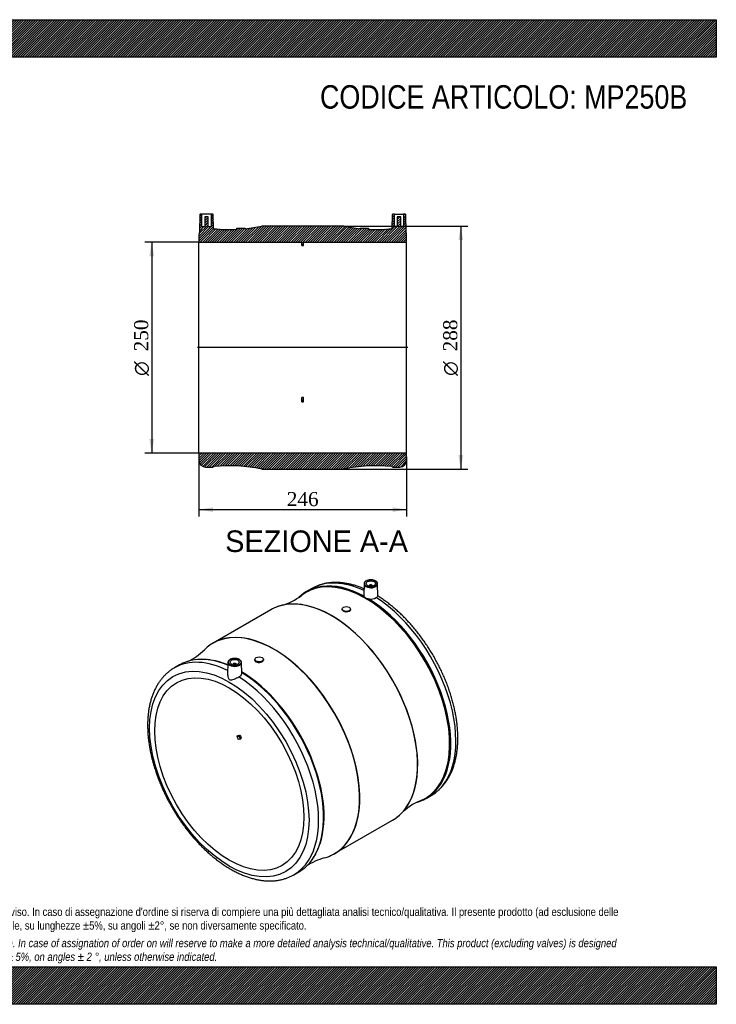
# Model space of a CAD drawing. Header units: millimetres. Extents: x 0 to 1650, y 0 to 1167.
import ezdxf
from ezdxf.enums import TextEntityAlignment as Align
from ezdxf.lldxf.tags import DXFTag

# ---------------------------------------------------------------- set-up
doc = ezdxf.new("R2010")
doc.units = ezdxf.units.MM
doc.header["$LTSCALE"] = 5.555555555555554
for name, color, linetype in [('Default', 7, 'Continuous'), ('DV4_Default', 7, 'Continuous'), ('MP250B', 7, 'Continuous')]:
    doc.layers.add(name, color=color, linetype=linetype)
doc.styles.add('SEACAD_Solid_Edge_ANSI', font='seans.ttf')
doc.styles.add('SEACAD_Solid_Edge_ANSI1_Symbols', font='semeca1.ttf')
doc.styles.add('SEACAD_Times_New_Roman', font='times.ttf')
tags = doc.linetypes.add('CENTER2', pattern=[28.575000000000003, 19.05, -3.175, 3.175, -3.175]).pattern_tags.tags
tags[10:11] = [DXFTag(74, 4), DXFTag(75, 0), DXFTag(340, '0'), DXFTag(46, 0.0), DXFTag(50, 0.0), DXFTag(44, 0.0), DXFTag(45, 0.0)]
tags[8:9] = [DXFTag(74, 4), DXFTag(75, 0), DXFTag(340, '0'), DXFTag(46, 0.0), DXFTag(50, 0.0), DXFTag(44, 0.0), DXFTag(45, 0.0)]
tags[6:7] = [DXFTag(74, 4), DXFTag(75, 0), DXFTag(340, '0'), DXFTag(46, 0.0), DXFTag(50, 0.0), DXFTag(44, 0.0), DXFTag(45, 0.0)]
tags[4:5] = [DXFTag(74, 4), DXFTag(75, 0), DXFTag(340, '0'), DXFTag(46, 0.0), DXFTag(50, 0.0), DXFTag(44, 0.0), DXFTag(45, 0.0)]
doc.dimstyles.new('ANSImm', dxfattribs={"dimtxt": 16.66666666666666, "dimasz": 16.66666666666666, "dimexe": 8.333333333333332, "dimexo": 0, "dimgap": 4.166666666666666, "dimtad": 1, "dimdsep": 46, "dimtxsty": 'SEACAD_Times_New_Roman', "dimblk1": '_SE_FILLED', "dimblk2": '_SE_FILLED', "dimsah": 1, "dimcen": 8.333333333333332, "dimazin": 0, "dimtfac": 0.85, "dimtdec": 3, "dimtofl": 0, "dimtmove": 0, "dimatfit": 3, "dimfxl": 1, "dimarcsym": 0})
pattern_1 = [(45, (0, 0), (-1.414213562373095, 1.414213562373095), [])]

# ---------------------------------------------------------------- blocks, each defined once
blk = doc.blocks.new('SE1')
at = {"layer": 'MP250B', "color": 7, "linetype": 'Continuous'}
for p, q in [((1170.783247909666, 492.494292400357), (1164.77796285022, 489.027139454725)), ((1232.81817594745, 498.2058549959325), (1232.536634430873, 485.03717437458)), ((1238.82614112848, 495.9371202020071), (1238.82614112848, 495.591869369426)), ((1242.82614112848, 495.5918693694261), (1242.82614112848, 495.9371202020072)), ((1249.145808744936, 483.6264427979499), (1248.83410630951, 498.2058549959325)), ((1122.435247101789, 467.4673124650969), (1053.996689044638, 427.954292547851)), ((1206.834763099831, 468.33953576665), (1206.834763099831, 467.6879599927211)), ((1216.834763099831, 467.2564788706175), (1216.834763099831, 468.33953576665)), ((1103.597173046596, 408.735285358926), (1103.597173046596, 407.6547117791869)), ((1113.597173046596, 408.0867197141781), (1113.597173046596, 408.735285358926)), ((1014.153973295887, 402.0643385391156), (1008.148688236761, 398.5971855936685)), ((1071.597829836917, 405.1252447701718), (1071.287904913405, 390.6289730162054)), ((1077.605795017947, 402.8565099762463), (1077.605795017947, 402.5112591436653)), ((1081.605795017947, 402.5112591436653), (1081.605795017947, 402.8565099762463)), ((1087.895203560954, 391.9611551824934), (1087.613760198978, 405.1252447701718)), ((1083.67921219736, 318.3978671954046), (1082.264998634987, 317.5813706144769)), ((1082.264998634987, 317.5813706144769), (1084.408302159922, 317.772802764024)), ((1083.67921219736, 318.3978671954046), (1085.822515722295, 318.5892993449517)), ((1085.822515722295, 318.5892993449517), (1084.408302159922, 317.772802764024)), ((1086.30547863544, 318.1610313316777), (1084.891265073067, 317.34453475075)), ((1084.891265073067, 317.34453475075), (1085.951925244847, 314.6108419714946)), ((1087.36613880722, 315.4273385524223), (1085.951925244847, 314.6108419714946)), ((1086.30547863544, 318.1610313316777), (1087.36613880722, 315.4273385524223)), ((1085.822515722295, 314.12787905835), (1083.67921219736, 313.936446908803)), ((1085.895739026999, 314.150481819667), (1087.309952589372, 314.9669784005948)), ((1306.27796285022, 243.9419501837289), (1312.283247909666, 247.4091031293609)), ((1197.996689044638, 178.5389762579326), (1266.435247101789, 218.0519961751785)), ((1149.648688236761, 153.5119963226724), (1155.653973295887, 156.9791492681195))]:
    blk.add_line(p, q, dxfattribs=at)
for centre, radius, start, end in [((1115.684482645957, 541.405377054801), 71.46594309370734, 285.1931851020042, 307.4263363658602), ((1240.101640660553, 487.8332358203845), 8.337736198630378, 211.8814946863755, 224.5717760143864), ((1237.085391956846, 485.0502365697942), 4.238058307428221, 226.3874543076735, 253.6125456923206), ((1246.796207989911, 527.7544662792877), 48.02495184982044, 256.8735559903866, 259.4876890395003), ((1241.056112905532, 492.182110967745), 12.03219112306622, 255.4543356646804, 301.5614770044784), ((993.3137418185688, 470.7972671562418), 71.50501880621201, 295.3416963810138, 314.8041692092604), ((1040.636957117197, 348.8412737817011), 59.94046301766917, 82.88595274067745, 98.12842445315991), ((1327.155534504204, 175.1566675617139), 71.57096206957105, 112.5901043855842, 134.7914160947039), ((1123.547496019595, 206.0271558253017), 59.0460173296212, 322.2504488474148, 334.8391332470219), ((1204.755281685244, 104.6710155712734), 71.40559276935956, 105.2204673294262, 124.3954476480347)]:
    blk.add_arc(centre, radius, start, end, dxfattribs=at)
for centre, major_axis, ratio, start_param, end_param in [((1241.533247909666, 369.951697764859), (70.74999999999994, -122.542594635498), 0.5773502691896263, 2.445133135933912, 3.141592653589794), ((1234.597206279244, 365.9471722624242), (70.45686009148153, -122.034861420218), 0.5773502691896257, 0.1350838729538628, 2.99844203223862), ((1235.52796285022, 366.484544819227), (70.75000000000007, -122.5425946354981), 0.5773502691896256, 2.910323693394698, 3.280121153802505), ((1235.025887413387, 366.1946714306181), (70.60207971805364, -122.286389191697), 0.5773502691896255, 2.364846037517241, 3.260093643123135), ((1234.597206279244, 365.9471722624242), (70.45686009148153, -122.034861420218), 0.5773502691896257, 2.99844203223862, 3.215455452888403), ((1235.52796285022, 366.484544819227), (70.75000000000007, -122.5425946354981), 0.5773502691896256, 2.381245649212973, 2.910323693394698), ((1240.82614112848, 498.1487858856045), (8.00857521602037, 1.301042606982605e-15), 0.5773502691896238, 3.129249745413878, 6.283185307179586), ((1240.82614112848, 498.1487858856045), (8.00857521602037, 1.301042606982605e-15), 0.5773502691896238, 3.109210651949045, 3.129249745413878), ((1240.82614112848, 495.9371202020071), (-2, 4.228388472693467e-15), 0.5773502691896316, 2.817181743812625, 6.283185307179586), ((1240.82614112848, 495.9371202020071), (-2, 4.228388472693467e-15), 0.5773502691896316, 0, 0.3244109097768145), ((1240.82614112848, 498.1487858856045), (8.00857521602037, 1.301042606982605e-15), 0.5773502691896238, 0, 0.01234290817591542), ((1194.435247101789, 342.7596543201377), (72, -124.7076581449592), 0.5773502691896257, 0.229859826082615, 2.909333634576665), ((1235.025887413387, 366.1946714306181), (70.60207971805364, -122.286389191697), 0.5773502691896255, 6.182231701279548, 8.630728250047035), ((1235.52796285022, 366.484544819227), (70.75000000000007, -122.5425946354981), 0.5773502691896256, 0.2249832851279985, 2.331143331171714), ((1241.533247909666, 369.951697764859), (70.74999999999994, -122.542594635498), 0.5773502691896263, 4.088178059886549e-16, 2.297987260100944), ((1194.435247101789, 342.7596543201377), (72, -124.7076581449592), 0.5773502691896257, 2.909333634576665, 3.141592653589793), ((1194.584147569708, 342.8456220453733), (-71.98878863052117, 124.6882394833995), 0.5773502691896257, 5.859181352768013, 6.208840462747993), ((1194.584147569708, 342.8456220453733), (-71.98878863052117, 124.6882394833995), 0.5773502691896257, 3.587765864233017, 5.859181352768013), ((1125.847788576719, 303.1606666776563), (71.98878863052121, -124.6882394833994), 0.5773502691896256, 0.06918747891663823, 3.081577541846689), ((1125.996689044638, 303.2466344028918), (-71.99999999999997, 124.7076581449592), 0.5773502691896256, 6.050588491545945, 6.283185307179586), ((1125.996689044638, 303.2466344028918), (-71.99999999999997, 124.7076581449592), 0.5773502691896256, 3.372986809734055, 6.050588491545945), ((1125.847788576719, 303.1606666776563), (71.98878863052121, -124.6882394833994), 0.5773502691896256, 3.081577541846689, 3.294622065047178), ((1125.996689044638, 303.2466344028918), (-71.99999999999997, 124.7076581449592), 0.5773502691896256, 0, 0.07641866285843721), ((1078.898688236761, 276.0545909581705), (70.74999999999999, -122.5425946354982), 0.5773502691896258, 2.431269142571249, 3.141592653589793), ((1084.903973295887, 279.5217439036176), (70.74999999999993, -122.5425946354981), 0.5773502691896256, 2.490306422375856, 2.914236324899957), ((1085.834729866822, 280.0591164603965), (-70.45686009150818, 122.0348614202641), 0.5773502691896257, -0.4237772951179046, -0.3928059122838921), ((1078.898688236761, 276.0545909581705), (70.74999999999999, -122.5425946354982), 0.5773502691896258, 3.141592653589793, 3.144419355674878), ((1084.903973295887, 279.5217439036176), (70.74999999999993, -122.5425946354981), 0.5773502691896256, 2.914236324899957, 3.141592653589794), ((1085.406048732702, 279.8116172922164), (70.6020797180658, -122.2863891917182), 0.5773502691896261, 2.495610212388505, 2.737365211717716), ((1085.834729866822, 280.0591164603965), (-70.45686009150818, 122.0348614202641), 0.5773502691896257, -0.6413870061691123, -0.5076602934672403), ((1079.605795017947, 405.0681756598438), (8.00857521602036, 1.52342941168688e-14), 0.5773502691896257, 3.129249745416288, 6.283185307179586), ((1079.605795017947, 405.0681756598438), (8.00857521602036, 1.52342941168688e-14), 0.5773502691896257, 3.109210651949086, 3.129249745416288), ((1079.605795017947, 402.8565099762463), (2.000000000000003, 5.637851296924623e-15), 0.577350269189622, 0, 3.466003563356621), ((1079.605795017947, 402.8565099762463), (2.000000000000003, 5.637851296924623e-15), 0.577350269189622, 5.958774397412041, 6.283185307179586), ((1079.605795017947, 405.0681756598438), (8.00857521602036, 1.52342941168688e-14), 0.5773502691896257, 0, 0.01234290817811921), ((1078.898688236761, 276.0545909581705), (70.74999999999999, -122.5425946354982), 0.5773502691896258, 1.362726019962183e-16, 2.297987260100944), ((1085.834729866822, 280.0591164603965), (-70.45686009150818, 122.0348614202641), 0.5773502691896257, 3.617657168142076, 5.477528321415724), ((1085.406048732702, 279.8116172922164), (70.6020797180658, -122.2863891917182), 0.5773502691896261, 0.3775165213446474, 2.33162451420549), ((1084.903973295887, 279.5217439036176), (70.74999999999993, -122.5425946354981), 0.5773502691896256, 0.2326385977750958, 2.326579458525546), ((1159.508861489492, 322.5948960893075), (-62.50000014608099, 108.2531755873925), 0.5773502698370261, 1.292996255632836, 1.324997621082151), ((1084.585078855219, 317.3171873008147), (-0.2499999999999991, 0.4330127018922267), 0.5773502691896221, 4.450589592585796, 6.021385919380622), ((1085.999292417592, 318.1336838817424), (-0.250000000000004, 0.433012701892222), 0.5773502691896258, 4.45058959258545, 6.021385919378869), ((1087.059952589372, 315.399991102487), (-0.2499999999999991, 0.4330127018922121), 0.5773502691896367, 3.141592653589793, 4.450589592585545), ((1085.645739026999, 314.5834945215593), (-0.2499999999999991, 0.4330127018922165), 0.5773502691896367, 2.879793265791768, 4.450589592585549), ((1194.584147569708, 342.8456220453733), (-71.98878863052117, 124.6882394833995), 0.5773502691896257, 3.215948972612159, 3.587765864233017), ((1235.52796285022, 366.484544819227), (70.75000000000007, -122.5425946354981), 0.5773502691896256, -0.129600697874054, 0.2249832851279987), ((1234.597206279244, 365.9471722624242), (70.45686009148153, -122.034861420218), 0.5773502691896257, 2.473360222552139e-15, 0.1350838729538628), ((1234.597206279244, 365.9471722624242), (70.45686009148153, -122.034861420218), 0.5773502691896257, 6.209311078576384, 6.283185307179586), ((1194.435247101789, 342.7596543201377), (72, -124.7076581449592), 0.5773502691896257, 0, 0.2298598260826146), ((1125.996689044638, 303.2466344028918), (-71.99999999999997, 124.7076581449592), 0.5773502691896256, 3.065185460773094, 3.372986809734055), ((1125.847788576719, 303.1606666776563), (71.98878863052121, -124.6882394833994), 0.5773502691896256, 6.130245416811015, 6.283185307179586), ((1125.847788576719, 303.1606666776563), (71.98878863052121, -124.6882394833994), 0.5773502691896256, 2.369213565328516e-15, 0.06918747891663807), ((1084.903973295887, 279.5217439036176), (70.74999999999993, -122.5425946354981), 0.5773502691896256, 9.539082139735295e-16, 0.2326385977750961), ((1078.898688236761, 276.0545909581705), (70.74999999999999, -122.5425946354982), 0.5773502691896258, 6.281577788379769, 6.283185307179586)]:
    blk.add_ellipse(centre, major_axis=major_axis, ratio=ratio, start_param=start_param, end_param=end_param, dxfattribs=at)
for centre, major_axis, ratio in [((1240.82614112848, 498.5499092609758), (-7.508651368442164, 2.179497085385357e-14), 0.5773502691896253), ((1240.82614112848, 498.5499092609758), (-5.500000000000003, 1.517883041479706e-15), 0.5773502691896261), ((1211.834763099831, 468.33953576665), (-4.999999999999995, 7.15573433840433e-15), 0.577350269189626), ((1073.241833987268, 272.7886046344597), (66.75, -115.6143914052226), 0.5773502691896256), ((1079.605795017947, 405.4692990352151), (-7.508651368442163, -1.003012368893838e-14), 0.5773502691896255), ((1079.605795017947, 405.4692990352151), (5.500000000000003, 1.517883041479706e-15), 0.5773502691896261), ((1108.597173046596, 408.735285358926), (5.000000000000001, 1.089748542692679e-14), 0.5773502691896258), ((1073.241833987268, 272.7886046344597), (62.50000000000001, -108.2531754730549), 0.5773502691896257)]:
    blk.add_ellipse(centre, major_axis=major_axis, ratio=ratio, dxfattribs=at)
for points, knots in [([(1240.210998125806, 502.944153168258), (1240.026167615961, 502.9416187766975), (1239.398923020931, 502.9311622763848), (1238.227443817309, 502.7436660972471), (1236.860908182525, 502.3863101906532), (1235.615181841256, 501.8673213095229), (1234.551523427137, 501.2147026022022), (1233.699328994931, 500.437926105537), (1233.124247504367, 499.5731393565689), (1232.840215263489, 498.8204892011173), (1232.850402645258, 498.4218105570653), (1232.854239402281, 498.3064464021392)], [0, 0, 0, 0, 0.04382936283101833, 0.173919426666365, 0.3042439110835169, 0.4349861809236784, 0.5662839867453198, 0.6980623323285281, 0.8291971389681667, 0.9577268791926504, 1, 1, 1, 1]), ([(1248.818290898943, 498.1842391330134), (1248.82351961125, 498.2277403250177), (1248.86173166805, 498.552967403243), (1248.670212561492, 499.2239985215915), (1248.233684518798, 500.0765467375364), (1247.521621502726, 500.8670424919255), (1246.582110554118, 501.563308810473), (1245.434079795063, 502.1441011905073), (1244.119091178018, 502.5874076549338), (1242.701762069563, 502.870935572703), (1241.34674859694, 502.9963513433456), (1240.573174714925, 502.9622190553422), (1240.210998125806, 502.944153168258)], [0, 0, 0, 0, 0.01425027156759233, 0.1239062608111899, 0.2334761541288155, 0.3452890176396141, 0.4597421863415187, 0.5756109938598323, 0.6917021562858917, 0.8076013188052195, 0.9233273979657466, 1, 1, 1, 1]), ([(1232.691746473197, 492.3473002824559), (1231.578327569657, 492.8252374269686), (1228.955300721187, 493.9020895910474), (1224.798728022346, 495.4131967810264), (1220.261770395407, 496.8155650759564), (1215.75805866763, 497.9576307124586), (1211.301398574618, 498.8348219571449), (1206.901900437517, 499.4447482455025), (1202.570920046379, 499.785748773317), (1198.31952623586, 499.8574370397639), (1194.158488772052, 499.6606265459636), (1190.098379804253, 499.1973479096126), (1186.147669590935, 498.4705947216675), (1182.318847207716, 497.4844978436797), (1178.605097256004, 496.2425855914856), (1175.066496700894, 494.7529144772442), (1172.314408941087, 493.402218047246), (1170.960076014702, 492.5744386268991), (1170.576357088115, 492.338931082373)], [0.1202192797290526, 0.1202192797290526, 0.1202192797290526, 0.1202192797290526, 0.163787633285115, 0.2236187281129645, 0.2833805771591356, 0.3430354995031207, 0.4025403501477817, 0.4618482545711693, 0.5209114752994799, 0.5796853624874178, 0.6381330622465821, 0.6962303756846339, 0.7539699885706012, 0.8113643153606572, 0.8684464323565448, 0.9252689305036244, 0.981900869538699, 1, 1, 1, 1]), ([(1232.536502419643, 485.0320023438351), (1232.535233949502, 484.9685191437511), (1232.5363478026, 484.9049530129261), (1232.552967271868, 484.6027710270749), (1232.60042664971, 484.3617849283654), (1232.761500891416, 483.8902652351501), (1232.874866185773, 483.6581926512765), (1233.021716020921, 483.4295428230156)], [0.7166406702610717, 0.7166406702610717, 0.7166406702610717, 0.7166406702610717, 0.7499999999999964, 0.7499999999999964, 0.8749999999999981, 0.8749999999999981, 1, 1, 1, 1]), ([(1247.353919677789, 481.9297330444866), (1248.035373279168, 482.4384551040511), (1248.524256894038, 482.8356339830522), (1249.043650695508, 483.3574173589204), (1249.148165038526, 483.5209002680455), (1249.145512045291, 483.6348980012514)], [0, 0, 0, 0, 0.1250000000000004, 0.1250000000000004, 0.2253470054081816, 0.2253470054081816, 0.2253470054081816, 0.2253470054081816]), ([(1312.139526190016, 247.365970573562), (1312.839890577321, 247.7602749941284), (1314.470534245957, 248.6853201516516), (1317.243154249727, 250.6074997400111), (1320.243974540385, 252.984631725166), (1323.108022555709, 255.6167258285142), (1325.803551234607, 258.4664969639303), (1328.333341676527, 261.5391261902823), (1330.690564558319, 264.8280729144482), (1332.870676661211, 268.3293009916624), (1334.86833842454, 272.037122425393), (1336.67845287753, 275.9450828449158), (1338.29613822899, 280.045607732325), (1339.71699144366, 284.3301171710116), (1340.937235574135, 288.7891323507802), (1341.953832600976, 293.4124659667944), (1342.764528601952, 298.189425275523), (1343.367845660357, 303.1090038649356), (1343.763033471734, 308.1600377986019), (1343.949998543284, 313.3313175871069), (1343.929226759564, 318.6115155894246), (1343.701732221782, 323.989384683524), (1343.268985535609, 329.4537739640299), (1342.632830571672, 334.9937709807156), (1341.795449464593, 340.5985021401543), (1340.759339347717, 346.2571083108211), (1339.527296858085, 351.9587312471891), (1338.102408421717, 357.6925045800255), (1336.48804433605, 363.4475498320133), (1334.687855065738, 369.2129773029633), (1332.70576855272, 374.9778913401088), (1330.54598767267, 380.7313993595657), (1328.212987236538, 386.4626239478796), (1325.711510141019, 392.1607173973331), (1323.04656242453, 397.8148780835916), (1320.223407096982, 403.4143681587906), (1317.247556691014, 408.9485320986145), (1314.124764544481, 414.4068156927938), (1310.861035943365, 419.7787504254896), (1307.462603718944, 425.0540038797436), (1303.935912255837, 430.2224056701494), (1300.287579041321, 435.2739974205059), (1296.524397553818, 440.199019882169), (1292.653326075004, 444.9879228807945), (1288.681475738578, 449.631376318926), (1284.616086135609, 454.1202921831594), (1280.464548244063, 458.44579682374), (1276.23425361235, 462.5993792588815), (1271.933098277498, 466.5723713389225), (1267.567550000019, 470.3579125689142), (1263.149831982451, 473.9436212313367), (1258.671065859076, 477.3389761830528), (1254.201618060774, 480.4730082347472), (1250.873867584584, 482.6772473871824), (1249.248920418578, 483.6499463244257), (1249.029279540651, 483.7813020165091)], [0, 0, 0, 0, 0.0105806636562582, 0.02908013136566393, 0.04758560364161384, 0.06612542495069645, 0.08472536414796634, 0.103407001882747, 0.1221864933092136, 0.1410738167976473, 0.1600725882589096, 0.179180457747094, 0.198390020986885, 0.2176900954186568, 0.2370671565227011, 0.2565067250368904, 0.2759945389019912, 0.2955174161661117, 0.3150637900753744, 0.3346239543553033, 0.3541900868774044, 0.3737545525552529, 0.3933132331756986, 0.4128633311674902, 0.4324030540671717, 0.4519314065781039, 0.4714480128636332, 0.4909529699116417, 0.510446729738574, 0.5299300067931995, 0.5494037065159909, 0.5688688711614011, 0.58832663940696, 0.6077782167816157, 0.6272248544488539, 0.6466678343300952, 0.6661084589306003, 0.6855480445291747, 0.7049879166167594, 0.7244290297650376, 0.7438726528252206, 0.7633201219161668, 0.7827727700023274, 0.8022319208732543, 0.8216988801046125, 0.8411749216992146, 0.8606612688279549, 0.8801590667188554, 0.899669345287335, 0.9191929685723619, 0.9387305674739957, 0.9582824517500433, 0.977848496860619, 0.9974280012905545, 1, 1, 1, 1]), ([(1211.830948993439, 464.8045589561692), (1210.512282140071, 464.8966612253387), (1209.218867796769, 465.2728770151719), (1207.372654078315, 466.3405925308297), (1206.83402698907, 467.0308735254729), (1206.834764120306, 467.6926810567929), (1206.834764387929, 467.6928789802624), (1206.834764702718, 467.6930769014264)], [0, 0, 0, 0, 0.125, 0.125, 0.25, 0.25, 0.2500373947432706, 0.2500373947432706, 0.2500373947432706, 0.2500373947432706]), ([(1216.834762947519, 467.2559837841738), (1216.834762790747, 467.2549503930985), (1216.834761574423, 467.2539170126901), (1216.833128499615, 466.5125578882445), (1216.287524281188, 465.8155311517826), (1214.44112656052, 464.9136125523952), (1213.149615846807, 464.7124566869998), (1211.830948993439, 464.8045589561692)], [0.7498255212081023, 0.7498255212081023, 0.7498255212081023, 0.7498255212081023, 0.75, 0.75, 0.875, 0.875, 1, 1, 1, 1]), ([(1078.990652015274, 409.8635429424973), (1078.805821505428, 409.8610085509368), (1078.178576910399, 409.850552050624), (1077.007097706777, 409.6630558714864), (1075.640562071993, 409.3056999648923), (1074.394835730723, 408.7867110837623), (1073.331177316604, 408.1340923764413), (1072.478982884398, 407.3573158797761), (1071.903901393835, 406.492529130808), (1071.619869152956, 405.7398789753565), (1071.630056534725, 405.3412003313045), (1071.633893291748, 405.2258361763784)], [0, 0, 0, 0, 0.04382936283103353, 0.1739194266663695, 0.3042439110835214, 0.4349861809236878, 0.5662839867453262, 0.6980623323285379, 0.8291971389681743, 0.957726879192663, 1, 1, 1, 1]), ([(1087.59794478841, 405.1036289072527), (1087.603173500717, 405.1471300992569), (1087.641385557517, 405.4723571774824), (1087.449866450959, 406.1433882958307), (1087.013338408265, 406.9959365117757), (1086.301275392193, 407.7864322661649), (1085.361764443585, 408.4826985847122), (1084.21373368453, 409.0634909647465), (1082.898745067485, 409.5067974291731), (1081.48141595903, 409.7903253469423), (1080.126402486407, 409.9157411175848), (1079.352828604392, 409.8816088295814), (1078.990652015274, 409.8635429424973)], [0, 0, 0, 0, 0.01425027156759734, 0.1239062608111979, 0.233476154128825, 0.3452890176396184, 0.4597421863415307, 0.5756109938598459, 0.6917021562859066, 0.8076013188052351, 0.9233273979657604, 1, 1, 1, 1]), ([(1007.941797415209, 398.4418242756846), (1007.115692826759, 397.9612700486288), (1005.391180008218, 396.9493062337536), (1002.53249381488, 394.9083528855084), (999.5645276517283, 392.4800693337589), (996.7349617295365, 389.8002743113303), (994.0746831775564, 386.9029030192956), (991.5812040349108, 383.7837059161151), (989.2613455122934, 380.4490834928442), (987.1197048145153, 376.9032928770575), (985.1616206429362, 373.1522049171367), (983.3921523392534, 369.2025025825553), (981.8160981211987, 365.0619836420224), (980.4377389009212, 360.7394323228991), (979.260701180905, 356.2444954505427), (978.2878575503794, 351.5874852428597), (977.5212941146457, 346.7791764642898), (976.9623285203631, 341.8306207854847), (976.6115645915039, 336.7529997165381), (976.468966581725, 331.5575498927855), (976.5339299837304, 326.2555890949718), (976.8053377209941, 320.8583438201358), (977.2816340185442, 315.3769153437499), (977.9609006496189, 309.8222002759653), (978.8408866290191, 304.2050677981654), (979.919029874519, 298.5363758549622), (981.1924712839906, 292.8269838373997), (982.6580634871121, 287.0877605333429), (984.3123761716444, 281.3295870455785), (986.1516994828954, 275.5633549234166), (988.172046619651, 269.7999600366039), (990.3691564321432, 264.0502928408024), (992.7384965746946, 258.3252257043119), (995.2752675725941, 252.6355979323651), (997.9744080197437, 246.9921990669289), (1000.830601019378, 241.4057509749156), (1003.838281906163, 235.8868891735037), (1006.991645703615, 230.4461464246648), (1010.284635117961, 225.0939689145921), (1013.710971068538, 219.8406561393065), (1017.264167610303, 214.6963390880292), (1020.937571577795, 209.6709302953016), (1024.724353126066, 204.7741456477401), (1028.617520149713, 200.0154894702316), (1032.609932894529, 195.4042411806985), (1036.694318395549, 190.9494437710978), (1040.863284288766, 186.6598943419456), (1045.109331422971, 182.5441368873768), (1049.424864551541, 178.6104574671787), (1053.802200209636, 174.8668817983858), (1058.233570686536, 171.3211751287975), (1062.711122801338, 167.9808439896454), (1067.226910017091, 164.8531390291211), (1071.77287634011, 161.9450575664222), (1076.340830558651, 159.263343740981), (1080.922409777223, 156.8144831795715), (1085.508867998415, 154.6047670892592), (1090.091129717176, 152.6401671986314), (1094.65973630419, 150.9262647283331), (1099.204956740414, 149.4681152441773), (1103.716646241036, 148.2701904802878), (1108.184252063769, 147.3362387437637), (1112.596875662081, 146.6691260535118), (1116.943409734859, 146.2706813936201), (1121.212701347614, 146.1415686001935), (1125.393908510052, 146.2812334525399), (1129.476344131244, 146.6878836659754), (1133.451264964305, 147.3587623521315), (1137.30632167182, 148.2897835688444), (1141.04683202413, 149.4779161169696), (1144.61730479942, 150.9136391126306), (1147.513021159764, 152.2879136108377), (1148.987204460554, 153.1606202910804), (1149.50496651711, 153.4688637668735)], [0, 0, 0, 0, 0.009291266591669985, 0.02295205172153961, 0.03662182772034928, 0.05032123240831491, 0.0640687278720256, 0.07787946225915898, 0.09176442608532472, 0.1057299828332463, 0.1197778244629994, 0.1339053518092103, 0.1481064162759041, 0.1623723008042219, 0.1766927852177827, 0.1910571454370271, 0.2054549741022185, 0.2198767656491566, 0.2343142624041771, 0.2487605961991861, 0.2632100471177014, 0.2776574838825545, 0.2921001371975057, 0.3065361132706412, 0.3209642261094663, 0.3353838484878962, 0.3497947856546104, 0.3641971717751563, 0.3785913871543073, 0.3929779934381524, 0.407357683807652, 0.4217312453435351, 0.4360995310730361, 0.4504634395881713, 0.4648239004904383, 0.4791818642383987, 0.4935382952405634, 0.5078941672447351, 0.5222504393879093, 0.536607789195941, 0.5509672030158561, 0.5653296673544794, 0.5796961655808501, 0.5940676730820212, 0.6084451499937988, 0.6228295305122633, 0.6372217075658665, 0.6516225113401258, 0.6660326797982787, 0.6804528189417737, 0.6948833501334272, 0.7093244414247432, 0.7237759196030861, 0.7382371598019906, 0.7527069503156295, 0.7671833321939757, 0.7816634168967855, 0.7961416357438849, 0.8106121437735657, 0.8250676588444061, 0.8394993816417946, 0.853897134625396, 0.8682497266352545, 0.8825455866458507, 0.8967736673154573, 0.910924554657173, 0.9249916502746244, 0.9389722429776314, 0.952868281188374, 0.9666867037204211, 0.9804392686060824, 0.9941419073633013, 1, 1, 1, 1]), ([(1108.608505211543, 404.7655398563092), (1107.285290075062, 404.7405436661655), (1105.989704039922, 405.050935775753), (1104.139943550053, 406.1169517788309), (1103.597497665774, 406.8742652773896), (1103.597172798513, 407.6523099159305), (1103.597173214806, 407.6532734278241), (1103.597174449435, 407.6542369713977)], [0, 0, 0, 0, 0.125, 0.125, 0.25, 0.25, 0.2501549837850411, 0.2501549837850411, 0.2501549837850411, 0.2501549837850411]), ([(1113.597172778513, 408.0866618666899), (1113.597040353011, 407.2362126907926), (1113.061074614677, 406.3840334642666), (1111.225885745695, 405.1568111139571), (1109.931720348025, 404.790536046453), (1108.608505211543, 404.7655398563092)], [0.7502813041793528, 0.7502813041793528, 0.7502813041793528, 0.7502813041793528, 0.875, 0.875, 1, 1, 1, 1]), ([(1071.288190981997, 390.634242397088), (1071.282797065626, 390.3754419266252), (1071.289472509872, 390.114143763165), (1071.374918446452, 388.8735330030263), (1071.597850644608, 387.8613970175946), (1072.159567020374, 386.4503689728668), (1072.388305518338, 385.9892681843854), (1072.953321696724, 385.1652695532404), (1073.296452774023, 384.8054003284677), (1074.069665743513, 384.3580503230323), (1074.494866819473, 384.2734403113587), (1075.343154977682, 384.2794257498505), (1075.772928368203, 384.3603806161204), (1077.07446991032, 384.6984279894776), (1077.98641238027, 385.0558410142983), (1079.879518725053, 385.8443951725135), (1080.882185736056, 386.2933653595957), (1082.868673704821, 387.1939657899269), (1083.848207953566, 387.6450854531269), (1084.719360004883, 388.0326262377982)], [0.2165900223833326, 0.2165900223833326, 0.2165900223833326, 0.2165900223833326, 0.2500000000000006, 0.2500000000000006, 0.3750000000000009, 0.3750000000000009, 0.4375000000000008, 0.4375000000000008, 0.5000000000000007, 0.5000000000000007, 0.5625000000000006, 0.5625000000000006, 0.6250000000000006, 0.6250000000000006, 0.7500000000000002, 0.7500000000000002, 0.8750000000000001, 0.8750000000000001, 1, 1, 1, 1]), ([(1084.719360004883, 388.0326262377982), (1085.40526180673, 388.3377565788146), (1085.990500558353, 388.7022493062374), (1086.719132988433, 389.336672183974), (1086.933375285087, 389.5606347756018), (1087.297446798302, 390.0232243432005), (1087.448869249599, 390.263206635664), (1087.629211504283, 390.6360377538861), (1087.681654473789, 390.7630338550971), (1087.769130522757, 391.0176835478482), (1087.8043146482, 391.1454579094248), (1087.879061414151, 391.5025191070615), (1087.900455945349, 391.7326680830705), (1087.895148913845, 391.9638232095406)], [0, 0, 0, 0, 0.2500000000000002, 0.2500000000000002, 0.3750000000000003, 0.3750000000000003, 0.5000000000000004, 0.5000000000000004, 0.5625000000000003, 0.5625000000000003, 0.6250000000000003, 0.6250000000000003, 0.7366150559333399, 0.7366150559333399, 0.7366150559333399, 0.7366150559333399])]:
    blk.add_open_spline(points, degree=3, knots=knots, dxfattribs=at)
blk = doc.blocks.new('SE6')
at = {"layer": 'MP250B', "linetype": 'Continuous'}
h = blk.add_hatch(dxfattribs=at)
h.set_pattern_fill('LINE', scale=0.6299212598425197, angle=45, style=0)
h.set_pattern_definition(pattern_1)
edge = h.paths.add_edge_path()
edge.add_arc((1073.708151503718, 1098.041469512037), 180, 275.90165121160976, 282.1561716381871, ccw=False)
edge.add_line((1092.215968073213, 918.9954957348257), (1092.215968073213, 919.5999852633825))
edge.add_line((1092.215968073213, 919.5999852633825), (1082.215968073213, 919.5999852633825))
edge.add_line((1082.215968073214, 919.5999852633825), (1082.215968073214, 918.2426456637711))
edge.add_arc((1073.708151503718, 1098.041469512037), 180, 264.04224162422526, 272.7091314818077, ccw=False)
edge.add_arc((1055.128807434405, 920.0083041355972), 0.9999999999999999, 231.8123853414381, 264.04224162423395, ccw=False)
edge.add_line((1054.51056892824, 919.2223135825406), (1054.224543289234, 935.6087114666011))
edge.add_arc((1053.724619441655, 935.5999852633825), 0.4999999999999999, 0.999999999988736, 90)
edge.add_line((1053.724619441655, 936.0999852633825), (1051.715968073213, 936.0999852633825))
edge.add_line((1051.715968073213, 936.0999852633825), (1051.715968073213, 921.0999852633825))
edge.add_line((1051.715968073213, 921.0999852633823), (1048.215968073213, 921.0999852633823))
edge.add_line((1048.215968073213, 921.0999852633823), (1048.215968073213, 932.8999852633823))
edge.add_line((1048.215968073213, 932.8999852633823), (1044.215968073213, 932.8999852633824))
edge.add_line((1044.215968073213, 932.8999852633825), (1044.215968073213, 921.0999852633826))
edge.add_line((1044.215968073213, 921.0999852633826), (1040.715968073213, 921.0999852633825))
edge.add_line((1040.715968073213, 921.0999852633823), (1040.715968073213, 936.0999852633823))
edge.add_line((1040.715968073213, 936.0999852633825), (1038.707316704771, 936.0999852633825))
edge.add_arc((1038.707316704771, 935.5999852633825), 0.4999999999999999, 90, 179.0000000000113)
edge.add_line((1038.207392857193, 935.608711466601), (1037.842491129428, 914.7035054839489))
edge.add_arc((1045.215968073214, 911.5999852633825), 7.999999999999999, 157.1736175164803, 180)
edge.add_line((1037.215968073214, 911.5999852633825), (1037.215968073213, 903.0999852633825))
edge.add_line((1037.215968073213, 903.0999852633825), (1159.215968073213, 903.0999852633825))
edge.add_line((1159.215968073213, 903.0999852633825), (1159.215968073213, 899.0839842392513))
edge.add_line((1159.215968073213, 899.0839842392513), (1161.215968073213, 899.0839842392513))
edge.add_line((1161.215968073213, 899.0839842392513), (1161.215968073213, 903.0999852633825))
edge.add_line((1161.215968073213, 903.0999852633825), (1283.215968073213, 903.0999852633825))
edge.add_line((1283.215968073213, 903.0999852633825), (1283.215968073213, 911.5999852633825))
edge.add_arc((1275.215968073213, 911.5999852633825), 7.999999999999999, 0, 22.82638248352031)
edge.add_line((1282.589445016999, 914.703505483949), (1282.224543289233, 935.6087114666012))
edge.add_arc((1281.724619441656, 935.5999852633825), 0.4999999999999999, 0.999999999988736, 90)
edge.add_line((1281.724619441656, 936.0999852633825), (1279.715968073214, 936.0999852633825))
edge.add_line((1279.715968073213, 936.0999852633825), (1279.715968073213, 921.0999852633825))
edge.add_line((1279.715968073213, 921.0999852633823), (1276.215968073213, 921.0999852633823))
edge.add_line((1276.215968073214, 921.0999852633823), (1276.215968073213, 932.8999852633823))
edge.add_line((1276.215968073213, 932.8999852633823), (1272.215968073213, 932.8999852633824))
edge.add_line((1272.215968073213, 932.8999852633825), (1272.215968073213, 921.0999852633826))
edge.add_line((1272.215968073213, 921.0999852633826), (1268.715968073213, 921.0999852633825))
edge.add_line((1268.715968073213, 921.0999852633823), (1268.715968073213, 936.0999852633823))
edge.add_line((1268.715968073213, 936.0999852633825), (1266.707316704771, 936.0999852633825))
edge.add_arc((1266.707316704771, 935.5999852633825), 0.4999999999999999, 90, 179.0000000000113)
edge.add_line((1266.207392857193, 935.608711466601), (1265.921367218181, 919.2223135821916))
edge.add_arc((1265.30312871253, 920.0083041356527), 0.9999999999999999, 275.9577583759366, 308.18761462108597, ccw=False)
edge.add_arc((1246.723784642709, 1098.041469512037), 180, 267.2908685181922, 275.9577583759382, ccw=False)
edge.add_line((1238.215968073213, 918.2426456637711), (1238.215968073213, 919.5999852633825))
edge.add_line((1238.215968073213, 919.5999852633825), (1228.215968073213, 919.5999852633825))
edge.add_line((1228.215968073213, 919.5999852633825), (1228.215968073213, 918.9954957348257))
edge.add_arc((1246.723784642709, 1098.041469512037), 180, 257.8438283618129, 264.0983487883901, ccw=False)
edge.add_arc((1208.609336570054, 921.0999852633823), 0.9999999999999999, 77.8438283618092, 90)
edge.add_line((1208.609336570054, 922.0999852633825), (1111.822599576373, 922.0999852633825))
edge.add_arc((1111.822599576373, 921.0999852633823), 0.9999999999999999, 90, 102.1561716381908)
h = blk.add_hatch(dxfattribs=at)
h.set_pattern_fill('LINE', scale=0.6299212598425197, angle=45, style=0)
h.set_pattern_definition(pattern_1)
edge = h.paths.add_edge_path()
edge.add_line((1266.72321249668, 636.5999852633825), (1275.215968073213, 636.5999852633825))
edge.add_arc((1275.215968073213, 644.5999852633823), 7.999999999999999, 270, 360)
edge.add_line((1283.215968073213, 644.5999852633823), (1283.215968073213, 653.0999852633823))
edge.add_line((1283.215968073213, 653.0999852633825), (1037.215968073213, 653.0999852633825))
edge.add_line((1037.215968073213, 653.0999852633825), (1037.215968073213, 644.5999852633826))
edge.add_arc((1045.215968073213, 644.5999852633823), 7.999999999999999, 180, 270)
edge.add_line((1045.215968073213, 636.5999852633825), (1053.7087236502, 636.5999852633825))
edge.add_arc((1053.7087236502, 637.5999852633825), 0.9999999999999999, 270, 315.2383238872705)
edge.add_arc((1055.128807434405, 636.1916663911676), 0.9999999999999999, 95.95775837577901, 135.2383238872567, ccw=False)
edge.add_arc((1073.708151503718, 458.1585010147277), 180, 77.84382836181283, 95.95775837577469, ccw=False)
edge.add_arc((1111.822599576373, 635.0999852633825), 0.9999999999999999, 257.8438283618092, 270)
edge.add_line((1111.822599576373, 634.0999852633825), (1208.609336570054, 634.0999852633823))
edge.add_arc((1208.609336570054, 635.0999852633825), 0.9999999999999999, 270, 282.1561716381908)
edge.add_arc((1246.723784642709, 458.1585010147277), 180, 84.04224162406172, 102.15617163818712, ccw=False)
edge.add_arc((1265.30312871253, 636.1916663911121), 0.9999999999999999, 44.76167611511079, 84.04224162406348, ccw=False)
edge.add_arc((1266.72321249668, 637.5999852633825), 0.9999999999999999, 224.7616761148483, 270)
at = {"layer": 'DV4_Default', "color": 7, "linetype": 'CENTER2'}
blk.add_line((1284.529276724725, 778.0999852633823), (1035.465968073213, 778.0999852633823), dxfattribs=at)
at = {"layer": 'MP250B', "color": 7, "linetype": 'Continuous'}
for p, q in [((1038.207392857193, 935.608711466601), (1037.842491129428, 914.7035054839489)), ((1040.715968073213, 936.0999852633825), (1038.707316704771, 936.0999852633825)), ((1051.715968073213, 936.0999852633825), (1040.715968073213, 936.0999852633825)), ((1040.715968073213, 921.0999852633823), (1040.715968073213, 936.0999852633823)), ((1053.724619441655, 936.0999852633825), (1051.715968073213, 936.0999852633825)), ((1051.715968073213, 936.0999852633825), (1051.715968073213, 921.0999852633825)), ((1054.51056892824, 919.2223135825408), (1054.224543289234, 935.6087114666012)), ((1266.207392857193, 935.608711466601), (1265.921367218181, 919.2223135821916)), ((1268.715968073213, 936.0999852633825), (1266.707316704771, 936.0999852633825)), ((1268.715968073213, 936.0999852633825), (1279.715968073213, 936.0999852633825)), ((1268.715968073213, 921.0999852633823), (1268.715968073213, 936.0999852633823)), ((1279.715968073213, 936.0999852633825), (1279.715968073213, 921.0999852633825)), ((1281.724619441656, 936.0999852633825), (1279.715968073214, 936.0999852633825)), ((1282.589445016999, 914.703505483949), (1282.224543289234, 935.6087114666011)), ((1048.215968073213, 932.8999852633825), (1044.215968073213, 932.8999852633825)), ((1044.215968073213, 932.8999852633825), (1044.215968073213, 921.0999852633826)), ((1048.215968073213, 921.0999852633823), (1048.215968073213, 932.8999852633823)), ((1208.609336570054, 922.0999852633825), (1111.822599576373, 922.0999852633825)), ((1272.215968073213, 932.8999852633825), (1272.215968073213, 921.0999852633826)), ((1276.215968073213, 932.8999852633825), (1272.215968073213, 932.8999852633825)), ((1276.215968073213, 921.0999852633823), (1276.215968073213, 932.8999852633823)), ((1037.215968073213, 911.5999852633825), (1037.215968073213, 903.0999852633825)), ((1044.215968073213, 921.0999852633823), (1040.715968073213, 921.0999852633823)), ((1051.715968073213, 921.0999852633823), (1048.215968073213, 921.0999852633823)), ((1082.215968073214, 919.5999852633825), (1092.215968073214, 919.5999852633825)), ((1082.215968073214, 918.2426456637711), (1082.215968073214, 919.5999852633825)), ((1092.215968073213, 919.5999852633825), (1092.215968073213, 918.9954957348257)), ((1228.215968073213, 918.9954957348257), (1228.215968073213, 919.5999852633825)), ((1228.215968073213, 919.5999852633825), (1238.215968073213, 919.5999852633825)), ((1238.215968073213, 919.5999852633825), (1238.215968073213, 918.2426456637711)), ((1272.215968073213, 921.0999852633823), (1268.715968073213, 921.0999852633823)), ((1279.715968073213, 921.0999852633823), (1276.215968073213, 921.0999852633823)), ((1283.215968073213, 903.0999852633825), (1283.215968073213, 911.5999852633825)), ((1037.215968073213, 653.0999852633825), (1037.215968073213, 903.0999852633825)), ((1037.215968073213, 903.0999852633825), (1159.215968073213, 903.0999852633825)), ((1159.215968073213, 899.0839842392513), (1159.215968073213, 903.0999852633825)), ((1159.215968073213, 899.0839842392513), (1161.215968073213, 899.0839842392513)), ((1161.215968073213, 903.0999852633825), (1283.215968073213, 903.0999852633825)), ((1161.215968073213, 899.0839842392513), (1161.215968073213, 903.0999852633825)), ((1283.215968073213, 653.0999852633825), (1283.215968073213, 903.0999852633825)), ((1159.215968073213, 718.9070238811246), (1159.215968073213, 719.1570238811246)), ((1161.215968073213, 719.1570238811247), (1159.215968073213, 719.1570238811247)), ((1159.215968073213, 716.3089476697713), (1159.215968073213, 718.9070238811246)), ((1159.215968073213, 718.9070238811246), (1161.215968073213, 718.9070238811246)), ((1159.215968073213, 715.6259349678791), (1159.215968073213, 716.3089476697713)), ((1159.215968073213, 716.3089476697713), (1161.215968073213, 716.3089476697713)), ((1159.215968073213, 713.8759349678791), (1159.215968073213, 715.6259349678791)), ((1159.215968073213, 715.6259349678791), (1161.215968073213, 715.6259349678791)), ((1159.215968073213, 713.8759349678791), (1161.215968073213, 713.8759349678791)), ((1161.215968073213, 718.9070238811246), (1161.215968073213, 719.1570238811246)), ((1161.215968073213, 716.3089476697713), (1161.215968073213, 718.9070238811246)), ((1161.215968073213, 715.6259349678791), (1161.215968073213, 716.3089476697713)), ((1161.215968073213, 713.8759349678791), (1161.215968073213, 715.6259349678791)), ((1283.215968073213, 653.0999852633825), (1037.215968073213, 653.0999852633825)), ((1037.215968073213, 653.0999852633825), (1037.215968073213, 644.5999852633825)), ((1283.215968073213, 644.5999852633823), (1283.215968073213, 653.0999852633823)), ((1045.215968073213, 636.5999852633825), (1053.7087236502, 636.5999852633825)), ((1111.822599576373, 634.0999852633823), (1208.609336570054, 634.0999852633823)), ((1266.72321249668, 636.5999852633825), (1275.215968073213, 636.5999852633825))]:
    blk.add_line(p, q, dxfattribs=at)
for centre, radius, start, end in [((1038.707316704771, 935.5999852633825), 0.5000000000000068, 90, 179.0000000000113), ((1053.724619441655, 935.5999852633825), 0.5000000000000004, 0.999999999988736, 90), ((1266.707316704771, 935.5999852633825), 0.5000000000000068, 90, 179.0000000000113), ((1281.724619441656, 935.5999852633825), 0.5000000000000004, 0.999999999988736, 90), ((1073.708151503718, 1098.041469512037), 180, 275.9016512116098, 282.1561716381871), ((1111.822599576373, 921.0999852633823), 1.000000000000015, 90, 102.1561716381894), ((1208.609336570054, 921.0999852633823), 1.000000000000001, 77.8438283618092, 90), ((1246.723784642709, 1098.041469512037), 180, 257.8438283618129, 264.0983487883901), ((1045.215968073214, 911.5999852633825), 7.999999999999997, 157.1736175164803, 180), ((1055.128807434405, 920.0083041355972), 0.999999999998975, 231.8123853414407, 264.0422416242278), ((1073.708151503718, 1098.041469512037), 180, 264.0422416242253, 272.7091314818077), ((1246.723784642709, 1098.041469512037), 179.9999999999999, 267.2908685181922, 275.9577583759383), ((1265.30312871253, 920.0083041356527), 0.9999999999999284, 275.9577583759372, 308.18761462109), ((1275.215968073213, 911.5999852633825), 8.000000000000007, 0, 22.82638248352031), ((1045.215968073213, 644.5999852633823), 8.000000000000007, 180, 270), ((1275.215968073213, 644.5999852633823), 8.000000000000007, 270, 0), ((1053.7087236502, 637.5999852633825), 1.000000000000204, 270, 315.238323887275), ((1055.128807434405, 636.1916663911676), 0.9999999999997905, 95.95775837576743, 135.2383238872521), ((1073.708151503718, 458.1585010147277), 180, 77.84382836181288, 95.95775837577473), ((1111.822599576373, 635.0999852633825), 1.000000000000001, 257.8438283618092, 270), ((1208.609336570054, 635.0999852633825), 1.000000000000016, 270, 282.1561716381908), ((1246.723784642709, 458.1585010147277), 180, 84.04224162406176, 102.1561716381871), ((1265.30312871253, 636.1916663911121), 1.000000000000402, 44.76167611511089, 84.04224162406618), ((1266.72321249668, 637.5999852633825), 1.000000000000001, 224.7616761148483, 270)]:
    blk.add_arc(centre, radius, start, end, dxfattribs=at)
blk = doc.blocks.new('GDimGGroup')
at = {"layer": 'Default', "linetype": 'Continuous'}
for points in [[(1350.168292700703, 905.4333184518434), (1347.39051489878, 922.0999852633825), (1344.612737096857, 905.4333184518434)], [(1350.168292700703, 650.7666528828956), (1344.612737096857, 650.7666528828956), (1347.39051489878, 634.0999860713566)]]:
    blk.add_hatch(color=7, dxfattribs=at).paths.add_polyline_path(points)
at = {"layer": 'Default', "color": 7, "linetype": 'Continuous'}
for p, q in [((1208.609336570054, 922.0999852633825), (1355.72384830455, 922.0999852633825)), ((1347.39051489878, 922.0999852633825), (1347.39051489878, 634.0999860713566)), ((1208.609336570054, 634.0999852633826), (1355.72384830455, 634.0999852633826))]:
    blk.add_line(p, q, dxfattribs=at)
for s, style, p in [('288', 'SEACAD_Times_New_Roman', (1326.557181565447, 773.6455636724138)), ('O', 'SEACAD_Solid_Edge_ANSI1_Symbols', (1326.557181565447, 744.6397157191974))]:
    blk.add_text(s, height=16.66666666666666, rotation=90, dxfattribs=dict(at, style=style)).set_placement(p, align=Align.TOP_LEFT)
blk = doc.blocks.new('GDimGGroup1')
at = {"layer": 'Default', "linetype": 'Continuous'}
for points in [[(978.5717139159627, 886.4333184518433), (984.127269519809, 886.4333184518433), (981.3494917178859, 903.0999852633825)], [(978.5717139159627, 669.766642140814), (981.3494917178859, 653.099975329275), (984.127269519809, 669.766642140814)]]:
    blk.add_hatch(color=7, dxfattribs=at).paths.add_polyline_path(points)
at = {"layer": 'Default', "color": 7, "linetype": 'Continuous'}
for p, q in [((1037.215968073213, 903.0999852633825), (973.0161583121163, 903.0999852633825)), ((981.3494917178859, 903.0999852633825), (981.3494917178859, 653.099975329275)), ((1037.215968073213, 653.0999852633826), (973.0161583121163, 653.0999852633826))]:
    blk.add_line(p, q, dxfattribs=at)
for s, style, p in [('250', 'SEACAD_Times_New_Roman', (960.5161583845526, 773.6455583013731)), ('O', 'SEACAD_Solid_Edge_ANSI1_Symbols', (960.5161583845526, 744.6397103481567))]:
    blk.add_text(s, height=16.66666666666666, rotation=90, dxfattribs=dict(at, style=style)).set_placement(p, align=Align.TOP_LEFT)
blk = doc.blocks.new('DMBLK21')
at = {"layer": 'Default', "linetype": 'Continuous'}
for points in [[(1053.882634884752, 583.3683125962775), (1053.882634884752, 588.9238682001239), (1037.215968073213, 586.1460903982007)], [(1266.549301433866, 583.3683125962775), (1283.215968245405, 586.1460903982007), (1266.549301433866, 588.9238682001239)]]:
    blk.add_hatch(color=7, dxfattribs=at).paths.add_polyline_path(points)
at = {"layer": 'Default', "color": 7, "linetype": 'Continuous'}
for p, q in [((1037.215968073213, 648.8499852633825), (1037.215968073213, 577.8127569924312)), ((1283.215968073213, 648.8499852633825), (1283.215968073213, 577.8127569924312)), ((1037.215968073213, 586.1460903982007), (1283.215968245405, 586.1460903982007))]:
    blk.add_line(p, q, dxfattribs=at)
at = {"layer": 'Default', "color": 7, "linetype": 'Continuous', "style": 'SEACAD_Times_New_Roman'}
blk.add_text('246', height=16.66666666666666, dxfattribs=at).set_placement((1141.258622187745, 606.9794237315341), align=Align.TOP_LEFT)
blk = doc.blocks.new('_SE_FILLED')
at = {"color": 0}
blk.add_line((0, 0), (-1, 0), dxfattribs=at)
blk.add_solid([(0, 0), (-1, -0.1665), (-1, 0.1665), (0, 0)], dxfattribs=at)

msp = doc.modelspace()

# ---------------------------------------------------------------- hatches: boundary and pattern name
at = {"layer": 'Default', "linetype": 'Continuous'}
h = msp.add_hatch(dxfattribs=at)
h.set_pattern_fill('LINE', scale=0.6299212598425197, angle=45, style=0)
h.set_pattern_definition(pattern_1)
h.paths.add_polyline_path([(1650, 1122.222240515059), (1650, 1166.666684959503), (1.416842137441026e-05, 1166.666684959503), (1.416842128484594e-05, 1122.222240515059)])
for points in [[(1650, 1122.222240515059), (1650, 1166.666684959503), (1.416842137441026e-05, 1166.666684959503), (1.416842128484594e-05, 1122.222240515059)], [(1649.999977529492, -1.591799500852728e-05), (1649.999977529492, 44.44444444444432), (-2.247050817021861e-05, 44.44444444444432), (-2.247050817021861e-05, -1.591799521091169e-05)]]:
    msp.add_hatch(color=7, dxfattribs=at).paths.add_polyline_path(points)
h = msp.add_hatch(dxfattribs=at)
h.set_pattern_fill('LINE', scale=0.6299212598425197, angle=45, style=0)
h.set_pattern_definition(pattern_1)
h.paths.add_polyline_path([(1649.999977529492, -1.591799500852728e-05), (1649.999977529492, 44.44444444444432), (-2.247050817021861e-05, 44.44444444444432), (-2.247050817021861e-05, -1.591799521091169e-05)])

# ---------------------------------------------------------------- linework, layer by layer
at = {"layer": 'Default', "color": 7, "linetype": 'Continuous'}
for p, q in [((1.416842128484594e-05, 1166.666684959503), (1650, 1166.666684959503)), ((1650, 1166.666684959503), (1650, 1122.222240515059)), ((1650, 1122.222240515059), (1.416842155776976e-05, 1122.222240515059)), ((-2.247050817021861e-05, 44.44444444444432), (1649.999977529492, 44.44444444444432)), ((1649.999977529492, 44.44444444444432), (1649.999977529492, -1.591799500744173e-05)), ((1649.999977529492, -1.591799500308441e-05), (-2.24705081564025e-05, -1.5917995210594e-05))]:
    msp.add_line(p, q, dxfattribs=at)

# ---------------------------------------------------------------- block references
at = {"layer": 'Default'}
for name in ['SE6', 'GDimGGroup', 'GDimGGroup1', 'SE1']:
    msp.add_blockref(name, (0, 0), dxfattribs=at)

# ---------------------------------------------------------------- texts
at = {"layer": 'Default', "color": 7, "linetype": 'Continuous', "style": 'SEACAD_Solid_Edge_ANSI'}
msp.add_text('SEZIONE A-A', height=25.55555555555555, dxfattribs=at).set_placement((1068.394262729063, 561.4764128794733), align=Align.TOP_LEFT)
at = {"layer": 'Default', "attachment_point": 1}
for s, insert, char_height, width in [('{\\fArial Narrow|b0||i0||c0|p34;\\C7;\\H27.77777778;\\W1.;CODICE ARTICOLO: MP250B}', (1180.667985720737, 1089.075097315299), 27.77777777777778, 440.5533162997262), ("{\\fArial Narrow|b0||i0||c0|p34;\\C7;\\H9.722222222;\\W1.;PLASTITALIA si riserva il diritto di revisionare la presente specifica, mantenendo la conformità alle prescrizioni del prodotto, senza alcun preavviso. In caso di assegnazione d'ordine si riserva di compiere una più dettagliata analisi tecnico/qualitativa. Il presente prodotto (ad esclusione delle \\P}{\\fArial Narrow|b0||i0||c0|p34;\\C7;\\H9.722222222;\\W1.;valvole) è progettato per applicazioni non previste dalla direttiva 2014/68/EU. Tolleranza su diametri e spessori come da normative se applicabile, su lunghezze ±5%, su angoli ±2°, se non diversamente specificato.\\P}{\\fArial Narrow|b0||i0||c0|p34;\\C7;\\H2.777777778;\\W1.;   \\P}{\\fArial Narrow|b0||i1||c0|p34;\\C7;\\H9.722222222;\\W1.;PLASTITALIA on reserves the right to revise this specification, maintaining the conformity to the requirements of the product, without any notice. In case of assignation of order on will reserve to make a more detailed analysis technical/qualitative. This product (excluding valves) is designed \\P}{\\fArial Narrow|b0||i1||c0|p34;\\C7;\\H9.722222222;\\W1.;for applications not covered by Directive 2014/68 / EU. The tolerance on diameters and thicknesses as the standards if applicable, on lengths ± 5%, on angles ± 2 °, unless otherwise indicated.\\P}", (111.111088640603, 114.4575845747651), 9.722222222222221, 1427.777777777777)]:
    msp.add_mtext(s, dxfattribs=dict(at, insert=insert, char_height=char_height, width=width))

# ---------------------------------------------------------------- dimensions: what is measured, and where the dimension line sits
at = {"layer": 'Default', "color": 7, "linetype": 'Continuous'}
dim = msp.add_linear_dim(base=(1037.215968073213, 586.1460903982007), p1=(1037.215968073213, 648.8499852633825), p2=(1283.215968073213, 648.8499852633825), angle=0, text='\\A1;<>', dimstyle='ANSImm', dxfattribs=at)
dim.commit()
dim.dimension.update_dxf_attribs({"geometry": 'DMBLK21', "text_midpoint": (1160.215968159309, 586.1460903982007), "dimtype": 161})

doc.saveas('drawing.dxf')
